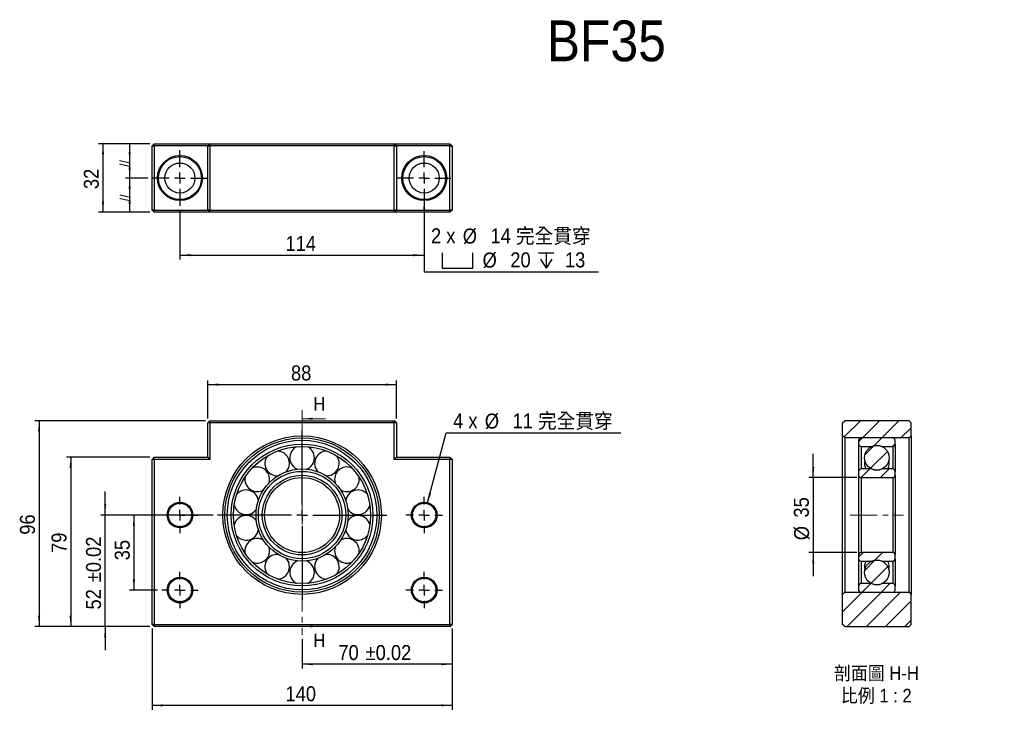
# Model space of a CAD drawing. Header units: millimetres. Extents: x 59 to 518, y 58 to 387.
import ezdxf

# ---------------------------------------------------------------- set-up
doc = ezdxf.new("R2010")
doc.units = ezdxf.units.MM
doc.header["$LTSCALE"] = 2
doc.linetypes.add('CENTER', pattern=[10.16, 6.35, -1.27, 1.27, -1.27])
doc.linetypes.add('CENTERX2', pattern=[20.32, 12.7, -2.54, 2.54, -2.54])
doc.layers.add('FORMAT', color=7, linetype='Continuous')
doc.styles.add('SLDTEXTSTYLE0', font='GOTHIC.TTF', dxfattribs={"width": 0.913})
doc.styles.add('SLDTEXTSTYLE1', font='GOTHIC.TTF', dxfattribs={"width": 0.913, "bigfont": 'bigfont'})
doc.dimstyles.new('SLDDIMSTYLE0', dxfattribs={"dimtxt": 7, "dimasz": 5, "dimexe": 0, "dimexo": 0.0625, "dimgap": 1.75, "dimtad": 1, "dimrnd": 1e-09, "dimzin": 12, "dimdsep": 46, "dimtxsty": 'SLDTEXTSTYLE0', "dimsah": 1, "dimcen": 0.09, "dimadec": 0, "dimazin": 3, "dimtol": 1, "dimtp": 0.02, "dimtm": 0.02, "dimtfac": 1, "dimtofl": 0, "dimtmove": 0, "dimatfit": 3, "dimfxl": 1, "dimfrac": 2, "dimtolj": 1, "dimarcsym": 0})
doc.dimstyles.new('SLDDIMSTYLE1', dxfattribs={"dimtxt": 7, "dimasz": 5, "dimexe": 0, "dimexo": 0.0625, "dimgap": 1.75, "dimtad": 1, "dimrnd": 1e-09, "dimzin": 12, "dimdsep": 46, "dimtxsty": 'SLDTEXTSTYLE0', "dimsah": 1, "dimcen": 0.09, "dimadec": 0, "dimazin": 3, "dimtfac": 1, "dimtofl": 0, "dimtmove": 0, "dimatfit": 3, "dimfxl": 1, "dimfrac": 2, "dimtolj": 1, "dimtzin": 12, "dimarcsym": 0})
doc.dimstyles.new('SLDDIMSTYLE2', dxfattribs={"dimtxt": 7, "dimasz": 5, "dimexe": 0, "dimexo": 0.0625, "dimgap": 1.75, "dimtad": 1, "dimrnd": 1e-09, "dimzin": 12, "dimdsep": 46, "dimtxsty": 'SLDTEXTSTYLE0', "dimsah": 1, "dimcen": 0.09, "dimadec": 0, "dimazin": 3, "dimtol": 1, "dimtp": 0.02, "dimtm": 0.02, "dimtfac": 1, "dimtmove": 0, "dimatfit": 0, "dimfxl": 1, "dimfrac": 2, "dimtolj": 1, "dimarcsym": 0})
doc.dimstyles.new('SLDDIMSTYLE3', dxfattribs={"dimtxt": 7, "dimasz": 5, "dimexe": 0, "dimexo": 0.0625, "dimgap": 1.75, "dimtad": 1, "dimrnd": 1e-09, "dimzin": 12, "dimdsep": 46, "dimtxsty": 'SLDTEXTSTYLE0', "dimsah": 1, "dimcen": 0.09, "dimadec": 0, "dimazin": 3, "dimtfac": 1, "dimtmove": 0, "dimatfit": 0, "dimfxl": 1, "dimfrac": 2, "dimtolj": 1, "dimtzin": 12, "dimarcsym": 0})
doc.dimstyles.new('SLDDIMSTYLE4', dxfattribs={"dimtxt": 7, "dimasz": 5, "dimexe": 0, "dimexo": 0.0625, "dimgap": 1.75, "dimtad": 0, "dimtih": 1, "dimtoh": 1, "dimdec": 6, "dimrnd": 1e-09, "dimzin": 12, "dimdsep": 46, "dimtxsty": 'SLDTEXTSTYLE0', "dimsah": 1, "dimcen": 0, "dimadec": 0, "dimazin": 3, "dimtfac": 1, "dimtofl": 0, "dimtmove": 0, "dimatfit": 3, "dimfxl": 1, "dimfrac": 2, "dimtolj": 1, "dimtzin": 12, "dimarcsym": 0})

# ---------------------------------------------------------------- blocks, each defined once
blk = doc.blocks.new('_D')
at = {"layer": 'FORMAT', "color": 7}
for p, q in [((260.53, 102.65), (260.53, 84.05)), ((190.53, 97.71), (190.53, 84.05)), ((260.53, 86.05), (190.53, 86.05))]:
    blk.add_line(p, q, dxfattribs=at)
for points in [[(190.53, 86.05), (195.53, 85.55), (195.53, 86.55)], [(260.53, 86.05), (255.53, 86.55), (255.53, 85.55)]]:
    blk.add_solid(points, dxfattribs=at)
at = {"layer": 'FORMAT', "color": 7, "char_height": 7, "attachment_point": 1, "style": 'SLDTEXTSTYLE0'}
for s, insert in [('70', (207.46, 94.99)), (' ±0.02', (217.8, 94.99))]:
    blk.add_mtext(s, dxfattribs=dict(at, insert=insert))
blk = doc.blocks.new('_D_1')
at = {"layer": 'FORMAT', "color": 7}
for p, q in [((146.53, 200.65), (146.53, 218.51)), ((146.53, 216.51), (234.53, 216.51)), ((234.53, 200.65), (234.53, 218.51))]:
    blk.add_line(p, q, dxfattribs=at)
for points in [[(146.53, 216.51), (151.53, 216.01), (151.53, 217.01)], [(234.53, 216.51), (229.53, 217.01), (229.53, 216.01)]]:
    blk.add_solid(points, dxfattribs=at)
at = {"layer": 'FORMAT', "color": 7, "insert": (185.36, 225.45), "char_height": 7, "attachment_point": 1, "style": 'SLDTEXTSTYLE0'}
blk.add_mtext('88', dxfattribs=at)
blk = doc.blocks.new('_D_2')
at = {"layer": 'FORMAT', "color": 7}
for p, q in [((98.64, 155.65), (98.64, 166.65)), ((149.03, 155.65), (96.64, 155.65)), ((98.64, 103.65), (98.64, 155.65)), ((119.53, 103.65), (96.64, 103.65)), ((98.64, 103.65), (98.64, 92.65))]:
    blk.add_line(p, q, dxfattribs=at)
for points in [[(98.64, 155.65), (99.14, 160.65), (98.14, 160.65)], [(98.64, 103.65), (98.14, 98.65), (99.14, 98.65)]]:
    blk.add_solid(points, dxfattribs=at)
at = {"layer": 'FORMAT', "color": 7, "char_height": 7, "attachment_point": 1, "rotation": 90, "style": 'SLDTEXTSTYLE0'}
for s, insert in [(' ±0.02', (89.69, 121.91)), ('52', (89.69, 111.57))]:
    blk.add_mtext(s, dxfattribs=dict(at, insert=insert))
blk = doc.blocks.new('_D_3')
at = {"layer": 'FORMAT', "color": 7}
for p, q in [((123.03, 155.65), (110.04, 155.65)), ((112.04, 155.65), (112.04, 120.65)), ((123.03, 120.65), (110.04, 120.65))]:
    blk.add_line(p, q, dxfattribs=at)
for points in [[(112.04, 155.65), (111.54, 150.65), (112.54, 150.65)], [(112.04, 120.65), (112.54, 125.65), (111.54, 125.65)]]:
    blk.add_solid(points, dxfattribs=at)
at = {"layer": 'FORMAT', "color": 7, "insert": (103.1, 134.54), "char_height": 7, "attachment_point": 1, "rotation": 90, "style": 'SLDTEXTSTYLE0'}
blk.add_mtext('35', dxfattribs=at)
blk = doc.blocks.new('_D_4')
at = {"layer": 'FORMAT', "color": 7}
for p, q in [((119.53, 182.65), (80.54, 182.65)), ((82.54, 182.65), (82.54, 103.65)), ((119.53, 103.65), (80.54, 103.65))]:
    blk.add_line(p, q, dxfattribs=at)
for points in [[(82.54, 182.65), (82.04, 177.65), (83.04, 177.65)], [(82.54, 103.65), (83.04, 108.65), (82.04, 108.65)]]:
    blk.add_solid(points, dxfattribs=at)
at = {"layer": 'FORMAT', "color": 7, "insert": (73.6, 137.97), "char_height": 7, "attachment_point": 1, "rotation": 90, "style": 'SLDTEXTSTYLE0'}
blk.add_mtext('79', dxfattribs=at)
blk = doc.blocks.new('_D_5')
at = {"layer": 'FORMAT', "color": 7}
for p, q in [((145.53, 199.65), (65.81, 199.65)), ((67.81, 199.65), (67.81, 103.65)), ((119.53, 103.65), (65.81, 103.65))]:
    blk.add_line(p, q, dxfattribs=at)
for points in [[(67.81, 199.65), (67.31, 194.65), (68.31, 194.65)], [(67.81, 103.65), (68.31, 108.65), (67.31, 108.65)]]:
    blk.add_solid(points, dxfattribs=at)
at = {"layer": 'FORMAT', "color": 7, "insert": (58.87, 146.47), "char_height": 7, "attachment_point": 1, "rotation": 90, "style": 'SLDTEXTSTYLE0'}
blk.add_mtext('96', dxfattribs=at)
blk = doc.blocks.new('_D_6')
at = {"layer": 'FORMAT', "color": 7}
for p, q in [((120.53, 102.65), (120.53, 64.84)), ((260.53, 102.65), (260.53, 64.84)), ((260.53, 66.84), (120.53, 66.84))]:
    blk.add_line(p, q, dxfattribs=at)
for points in [[(120.53, 66.84), (125.53, 66.34), (125.53, 67.34)], [(260.53, 66.84), (255.53, 67.34), (255.53, 66.34)]]:
    blk.add_solid(points, dxfattribs=at)
at = {"layer": 'FORMAT', "color": 7, "insert": (182.78, 75.78), "char_height": 7, "attachment_point": 1, "style": 'SLDTEXTSTYLE0'}
blk.add_mtext('140', dxfattribs=at)
blk = doc.blocks.new('_D_7')
at = {"layer": 'FORMAT'}
for p, q in [((248.96, 160.96), (257.83, 194.07)), ((257.83, 194.07), (339.24, 194.07))]:
    blk.add_line(p, q, dxfattribs=at)
blk.add_solid([(248.96, 160.96), (250.73, 165.66), (249.77, 165.92)], dxfattribs=at)
at = {"layer": 'FORMAT', "char_height": 7, "attachment_point": 1}
for s, insert, style in [('4 x ', (261.01, 203.12), 'SLDTEXTSTYLE0'), ('%%c', (275.83, 203.01), 'SLDTEXTSTYLE0'), (' 11 \\M+18AAE\\M+19153\\M+18AD1\\M+190FA', (286.39, 203.12), 'SLDTEXTSTYLE1')]:
    blk.add_mtext(s, dxfattribs=dict(at, insert=insert, style=style))
blk = doc.blocks.new('SW_CENTERMARKSYMBOL_0')
at = {"layer": 'FORMAT', "color": 0}
for p, q in [((0, 5), (0, 8.5)), ((-5, 0), (-8.5, 0)), ((0, 0), (-2.5, 0)), ((0, 0), (0, 2.5)), ((0, 0), (0, -2.5)), ((0, 0), (2.5, 0)), ((5, 0), (8.5, 0)), ((0, -5), (0, -8.5))]:
    blk.add_line(p, q, dxfattribs=at)
blk = doc.blocks.new('SW_CENTERMARKSYMBOL_1')
at = {"layer": 'FORMAT', "color": 0}
for p, q in [((0, 5), (0, 8.5)), ((-5, 0), (-8.5, 0)), ((0, 0), (-2.5, 0)), ((0, 0), (0, 2.5)), ((0, 0), (0, -2.5)), ((0, 0), (2.5, 0)), ((5, 0), (8.5, 0)), ((0, -5), (0, -8.5))]:
    blk.add_line(p, q, dxfattribs=at)
blk = doc.blocks.new('SW_CENTERMARKSYMBOL_2')
at = {"layer": 'FORMAT', "color": 0}
for p, q in [((0, 5), (0, 8.5)), ((-5, 0), (-8.5, 0)), ((0, 0), (-2.5, 0)), ((0, 0), (0, 2.5)), ((0, 0), (0, -2.5)), ((0, 0), (2.5, 0)), ((5, 0), (8.5, 0)), ((0, -5), (0, -8.5))]:
    blk.add_line(p, q, dxfattribs=at)
blk = doc.blocks.new('SW_CENTERMARKSYMBOL_3')
at = {"layer": 'FORMAT', "color": 0}
for p, q in [((0, 5), (0, 8.5)), ((-5, 0), (-8.5, 0)), ((0, 0), (-2.5, 0)), ((0, 0), (0, 2.5)), ((0, 0), (0, -2.5)), ((0, 0), (2.5, 0)), ((5, 0), (8.5, 0)), ((0, -5), (0, -8.5))]:
    blk.add_line(p, q, dxfattribs=at)
blk = doc.blocks.new('SW_CENTERMARKSYMBOL_4')
at = {"layer": 'FORMAT', "color": 0}
for p, q in [((0, 5), (0, 39.5)), ((-5, 0), (-39.5, 0)), ((0, 0), (-2.5, 0)), ((0, 0), (0, 2.5)), ((0, 0), (0, -2.5)), ((0, 0), (2.5, 0)), ((5, 0), (39.5, 0)), ((0, -5), (0, -39.5))]:
    blk.add_line(p, q, dxfattribs=at)
blk = doc.blocks.new('_D_8')
at = {"layer": 'FORMAT', "color": 7}
for p, q in [((133.53, 297.92), (133.53, 274.92)), ((247.53, 298.42), (247.53, 274.92)), ((133.53, 276.92), (247.53, 276.92))]:
    blk.add_line(p, q, dxfattribs=at)
for points in [[(133.53, 276.92), (138.53, 276.42), (138.53, 277.42)], [(247.53, 276.92), (242.53, 277.42), (242.53, 276.42)]]:
    blk.add_solid(points, dxfattribs=at)
at = {"layer": 'FORMAT', "color": 7, "insert": (182.78, 285.86), "char_height": 7, "attachment_point": 1, "style": 'SLDTEXTSTYLE0'}
blk.add_mtext('114', dxfattribs=at)
blk = doc.blocks.new('_D_9')
at = {"layer": 'FORMAT', "color": 7}
for p, q in [((119.53, 328.92), (108.07, 328.92)), ((110.07, 328.92), (110.07, 312.92)), ((118.53, 312.92), (108.07, 312.92))]:
    blk.add_line(p, q, dxfattribs=at)
for points in [[(110.07, 328.92), (109.57, 323.92), (110.57, 323.92)], [(110.07, 312.92), (110.57, 317.92), (109.57, 317.92)]]:
    blk.add_solid(points, dxfattribs=at)
blk = doc.blocks.new('_D_10')
at = {"layer": 'FORMAT', "color": 7}
for p, q in [((118.53, 312.92), (108.07, 312.92)), ((110.07, 312.92), (110.07, 296.92)), ((119.53, 296.92), (108.07, 296.92))]:
    blk.add_line(p, q, dxfattribs=at)
for points in [[(110.07, 312.92), (109.57, 307.92), (110.57, 307.92)], [(110.07, 296.92), (110.57, 301.92), (109.57, 301.92)]]:
    blk.add_solid(points, dxfattribs=at)
blk = doc.blocks.new('_D_11')
at = {"layer": 'FORMAT', "color": 7}
for p, q in [((119.53, 328.92), (95.6, 328.92)), ((97.6, 328.92), (97.6, 296.92)), ((119.53, 296.92), (95.6, 296.92))]:
    blk.add_line(p, q, dxfattribs=at)
for points in [[(97.6, 328.92), (97.1, 323.92), (98.1, 323.92)], [(97.6, 296.92), (98.1, 301.92), (97.1, 301.92)]]:
    blk.add_solid(points, dxfattribs=at)
at = {"layer": 'FORMAT', "color": 7, "insert": (88.66, 307.75), "char_height": 7, "attachment_point": 1, "rotation": 90, "style": 'SLDTEXTSTYLE0'}
blk.add_mtext('32', dxfattribs=at)
blk = doc.blocks.new('SW_SYMBOL_HOLE_SPOT')
at = {"layer": 'FORMAT', "color": 0}
for p, q in [((0, 1750), (0, 150)), ((3200, 150), (3200, 1750)), ((0, 150), (3200, 150))]:
    blk.add_line(p, q, dxfattribs=at)
blk = doc.blocks.new('SW_SYMBOL_HOLE_DEPTH')
at = {"layer": 'FORMAT', "color": 0}
for p, q in [((0, 1750), (1600, 1750)), ((200, 1110), (800, 150)), ((800, 1750), (800, 150)), ((1400, 1110), (800, 150))]:
    blk.add_line(p, q, dxfattribs=at)
blk = doc.blocks.new('_D_12')
at = {"layer": 'FORMAT'}
for p, q in [((247.53, 302.92), (247.53, 269.18)), ((247.53, 269.18), (328.94, 269.18))]:
    blk.add_line(p, q, dxfattribs=at)
blk.add_solid([(247.53, 302.92), (247.03, 297.92), (248.03, 297.92)], dxfattribs=at)
at = {"layer": 'FORMAT', "xscale": 0.0044707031, "yscale": 0.0044707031, "zscale": 0.0044707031}
for name, p in [('SW_SYMBOL_HOLE_SPOT', (255.88, 270.15)), ('SW_SYMBOL_HOLE_DEPTH', (300.84, 270.15))]:
    blk.add_blockref(name, p, dxfattribs=at)
at = {"layer": 'FORMAT', "char_height": 7, "attachment_point": 1}
for s, insert, style in [('2 x ', (250.71, 289.45), 'SLDTEXTSTYLE0'), ('%%c', (265.54, 289.34), 'SLDTEXTSTYLE0'), (' 14 \\M+18AAE\\M+19153\\M+18AD1\\M+190FA', (276.09, 289.45), 'SLDTEXTSTYLE1'), ('%%c', (274.77, 278.12), 'SLDTEXTSTYLE0'), (' 20 ', (285.33, 278.23), 'SLDTEXTSTYLE0'), (' 13', (310.84, 278.23), 'SLDTEXTSTYLE0')]:
    blk.add_mtext(s, dxfattribs=dict(at, insert=insert, style=style))
blk = doc.blocks.new('SW_CENTERMARKSYMBOL_5')
at = {"layer": 'FORMAT', "color": 0}
for p, q in [((0, 5), (0, 12.5)), ((-5, 0), (-12.5, 0)), ((0, 0), (-2.5, 0)), ((0, 0), (0, 2.5)), ((0, 0), (0, -2.5)), ((0, 0), (2.5, 0)), ((5, 0), (12.5, 0)), ((0, -5), (0, -12.5))]:
    blk.add_line(p, q, dxfattribs=at)
blk = doc.blocks.new('SW_CENTERMARKSYMBOL_6')
at = {"layer": 'FORMAT', "color": 0}
for p, q in [((0, 5), (0, 13)), ((-5, 0), (-13, 0)), ((0, 0), (-2.5, 0)), ((0, 0), (0, 2.5)), ((0, 0), (0, -2.5)), ((0, 0), (2.5, 0)), ((5, 0), (13, 0)), ((0, -5), (0, -13))]:
    blk.add_line(p, q, dxfattribs=at)
blk = doc.blocks.new('_D_13')
at = {"layer": 'FORMAT', "color": 7}
for p, q in [((429.09, 173.15), (429.09, 184.15)), ((449.39, 173.15), (427.09, 173.15)), ((429.09, 173.15), (429.09, 138.15)), ((449.39, 138.15), (427.09, 138.15)), ((429.09, 138.15), (429.09, 127.15))]:
    blk.add_line(p, q, dxfattribs=at)
for points in [[(429.09, 173.15), (429.59, 178.15), (428.59, 178.15)], [(429.09, 138.15), (428.59, 133.15), (429.59, 133.15)]]:
    blk.add_solid(points, dxfattribs=at)
at = {"layer": 'FORMAT', "color": 7, "char_height": 7, "attachment_point": 1, "rotation": 90, "style": 'SLDTEXTSTYLE0'}
for s, insert in [('35', (420.04, 154.47)), ('%%c', (420.15, 143.91))]:
    blk.add_mtext(s, dxfattribs=dict(at, insert=insert))
blk = doc.blocks.new('SW_NOTE_0')
at = {"layer": 'FORMAT', "color": 0, "char_height": 6.35, "attachment_point": 2, "style": 'SLDTEXTSTYLE1'}
for s, insert in [('\\M+19655\\M+196CA\\M+19AA4 H-H', (20.84, 8.11)), ('\\M+194E4\\M+197E1 1 : 2', (20.78, -2.36))]:
    blk.add_mtext(s, dxfattribs=dict(at, insert=insert))

msp = doc.modelspace()

# ---------------------------------------------------------------- hatches: boundary and pattern name
at = {"linetype": 'Continuous', "lineweight": 18}
h = msp.add_hatch(dxfattribs=at)
h.set_pattern_fill('ANSI31', scale=2, style=0)
h.paths.add_polyline_path([(442.7948985, 192.6465987), (443.7948985, 191.6465987), (473.7948985, 191.6465987), (474.7948985, 192.6465987), (474.7948985, 198.6465987), (473.7948985, 199.6465987), (443.7948985, 199.6465987), (442.7948985, 198.6465987)], flags=0)
h = msp.add_hatch(dxfattribs=at)
h.set_pattern_fill('ANSI31', scale=2, style=0)
edge = h.paths.add_edge_path(flags=0)
edge.add_line((466.1948985, 191.6465987), (451.3948985, 191.6465987))
edge.add_arc((451.3948985, 190.5465987), 1.1, 90, 180)
edge.add_line((450.2948985, 190.5465987), (450.2948985, 188.7465987))
edge.add_arc((451.3948985, 188.7465987), 1.1, 180, 270)
edge.add_line((451.3948985, 187.6465987), (456.4496906, 187.6465987))
edge.add_arc((458.7948985, 182.3965987), 5.75, 65.929385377, 114.070614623, ccw=False)
edge.add_line((461.1401064, 187.6465987), (466.1948985, 187.6465987))
edge.add_arc((466.1948985, 188.7465987), 1.1, 270, 360)
edge.add_line((467.2948985, 188.7465987), (467.2948985, 190.5465987))
edge.add_arc((466.1948985, 190.5465987), 1.1, 0, 90)
h = msp.add_hatch(dxfattribs=at)
h.set_pattern_fill('ANSI31', scale=2, style=0)
edge = h.paths.add_edge_path(flags=0)
edge.add_arc((458.7948985, 182.3965987), 5.75, 0, 360)
h = msp.add_hatch(dxfattribs=at)
h.set_pattern_fill('ANSI31', scale=2, style=0)
edge = h.paths.add_edge_path(flags=0)
edge.add_line((466.1948985, 177.1465987), (461.1401064, 177.1465987))
edge.add_arc((458.7948985, 182.3965987), 5.75, 245.929385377, 294.070614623, ccw=False)
edge.add_line((456.4496906, 177.1465987), (451.3948985, 177.1465987))
edge.add_arc((451.3948985, 176.0465987), 1.1, 90, 180)
edge.add_line((450.2948985, 176.0465987), (450.2948985, 174.2465987))
edge.add_arc((451.3948985, 174.2465987), 1.1, 180, 270)
edge.add_line((451.3948985, 173.1465987), (466.1948985, 173.1465987))
edge.add_arc((466.1948985, 174.2465987), 1.1, 270, 360)
edge.add_line((467.2948985, 174.2465987), (467.2948985, 176.0465987))
edge.add_arc((466.1948985, 176.0465987), 1.1, 0, 90)
h = msp.add_hatch(dxfattribs=at)
h.set_pattern_fill('ANSI31', scale=2, style=0)
edge = h.paths.add_edge_path(flags=0)
edge.add_line((451.3948985, 134.1465987), (456.4496906, 134.1465987))
edge.add_arc((458.7948985, 128.8965987), 5.75, 65.929385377, 114.070614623, ccw=False)
edge.add_line((461.1401064, 134.1465987), (466.1948985, 134.1465987))
edge.add_arc((466.1948985, 135.2465987), 1.1, 270, 360)
edge.add_line((467.2948985, 135.2465987), (467.2948985, 137.0465987))
edge.add_arc((466.1948985, 137.0465987), 1.1, 0, 90)
edge.add_line((466.1948985, 138.1465987), (451.3948985, 138.1465987))
edge.add_arc((451.3948985, 137.0465987), 1.1, 90, 180)
edge.add_line((450.2948985, 137.0465987), (450.2948985, 135.2465987))
edge.add_arc((451.3948985, 135.2465987), 1.1, 180, 270)
h = msp.add_hatch(dxfattribs=at)
h.set_pattern_fill('ANSI31', scale=2, style=0)
edge = h.paths.add_edge_path(flags=0)
edge.add_arc((458.7948985, 128.8965987), 5.75, 0, 360)
h = msp.add_hatch(dxfattribs=at)
h.set_pattern_fill('ANSI31', scale=2, style=0)
h.paths.add_polyline_path([(443.7948985, 119.6465987), (442.7948985, 118.6465987), (442.7948985, 104.6465987), (443.7948985, 103.6465987), (473.7948985, 103.6465987), (474.7948985, 104.6465987), (474.7948985, 118.6465987), (473.7948985, 119.6465987)], flags=0)
h = msp.add_hatch(dxfattribs=at)
h.set_pattern_fill('ANSI31', scale=2, style=0)
edge = h.paths.add_edge_path(flags=0)
edge.add_line((450.2948985, 122.5465987), (450.2948985, 120.7465987))
edge.add_arc((451.3948985, 120.7465987), 1.1, 180, 270)
edge.add_line((451.3948985, 119.6465987), (466.1948985, 119.6465987))
edge.add_arc((466.1948985, 120.7465987), 1.1, 270, 360)
edge.add_line((467.2948985, 120.7465987), (467.2948985, 122.5465987))
edge.add_arc((466.1948985, 122.5465987), 1.1, 0, 90)
edge.add_line((466.1948985, 123.6465987), (461.1401064, 123.6465987))
edge.add_arc((458.7948985, 128.8965987), 5.75, 245.929385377, 294.070614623, ccw=False)
edge.add_line((456.4496906, 123.6465987), (451.3948985, 123.6465987))
edge.add_arc((451.3948985, 122.5465987), 1.1, 90, 180)

# ---------------------------------------------------------------- linework, layer by layer
at = {"color": 7, "linetype": 'Continuous', "lineweight": 25}
for p, q in [((120.5344187, 327.9203842), (121.5344208, 328.9203853)), ((120.5344187, 327.9203842), (121.5344208, 327.9203842)), ((120.5344187, 297.9203849), (120.5344187, 327.9203842)), ((121.5344208, 327.9203842), (121.5344208, 328.9203853)), ((121.5344208, 328.9203853), (147.5344176, 328.9203853)), ((121.5344208, 327.9203842), (121.5344208, 297.9203849)), ((146.5344193, 327.9203842), (121.5344208, 327.9203842)), ((146.5344193, 327.9203842), (147.5344176, 328.9203853)), ((146.5344193, 297.9203849), (146.5344193, 327.9203842)), ((146.5344193, 327.9203842), (147.5344176, 327.9203842)), ((147.5344176, 327.9203842), (147.5344176, 328.9203853)), ((147.5344176, 328.9203853), (233.5344205, 328.9203853)), ((147.5344176, 327.9203842), (147.5344176, 297.9203849)), ((233.5344205, 327.9203842), (147.5344176, 327.9203842)), ((233.5344205, 327.9203842), (233.5344205, 328.9203853)), ((233.5344205, 328.9203853), (234.5344188, 327.9203842)), ((233.5344205, 328.9203853), (259.5344173, 328.9203853)), ((233.5344205, 297.9203849), (233.5344205, 327.9203842)), ((233.5344205, 327.9203842), (234.5344188, 327.9203842)), ((234.5344188, 327.9203842), (234.5344188, 297.9203849)), ((259.5344173, 327.9203842), (234.5344188, 327.9203842)), ((259.5344173, 328.9203853), (260.5344193, 327.9203842)), ((259.5344173, 328.9203853), (259.5344173, 327.9203842)), ((259.5344173, 297.9203849), (259.5344173, 327.9203842)), ((259.5344173, 327.9203842), (260.5344193, 327.9203842)), ((260.5344193, 327.9203842), (260.5344193, 297.9203849)), ((121.5344208, 297.9203849), (120.5344187, 297.9203849)), ((121.5344208, 296.9203838), (120.5344187, 297.9203849)), ((121.5344208, 297.9203849), (146.5344193, 297.9203849)), ((121.5344208, 296.9203838), (121.5344208, 297.9203849)), ((147.5344176, 296.9203838), (121.5344208, 296.9203838)), ((147.5344176, 297.9203849), (146.5344193, 297.9203849)), ((147.5344176, 296.9203838), (146.5344193, 297.9203849)), ((147.5344176, 297.9203849), (233.5344205, 297.9203849)), ((147.5344176, 296.9203838), (147.5344176, 297.9203849)), ((233.5344205, 296.9203838), (147.5344176, 296.9203838)), ((234.5344188, 297.9203849), (233.5344205, 297.9203849)), ((233.5344205, 296.9203838), (233.5344205, 297.9203849)), ((234.5344188, 297.9203849), (233.5344205, 296.9203838)), ((259.5344173, 296.9203838), (233.5344205, 296.9203838)), ((234.5344188, 297.9203849), (259.5344173, 297.9203849)), ((260.5344193, 297.9203849), (259.5344173, 297.9203849)), ((260.5344193, 297.9203849), (259.5344173, 296.9203838)), ((259.5344173, 297.9203849), (259.5344173, 296.9203838)), ((147.5344176, 199.6465996), (146.5344193, 198.6465975)), ((146.5344193, 182.6466024), (146.5344193, 198.6465975)), ((147.5344176, 198.6465975), (146.5344193, 198.6465975)), ((147.5344176, 198.6465975), (147.5344176, 199.6465996)), ((147.5344176, 199.6465996), (233.5344205, 199.6465996)), ((147.5344176, 198.6465975), (147.5344176, 181.6466003)), ((233.5344205, 198.6465975), (147.5344176, 198.6465975)), ((233.5344205, 198.6465975), (233.5344205, 199.6465996)), ((234.5344188, 198.6465975), (233.5344205, 199.6465996)), ((234.5344188, 198.6465975), (233.5344205, 198.6465975)), ((233.5344205, 181.6466003), (233.5344205, 198.6465975)), ((234.5344188, 198.6465975), (234.5344188, 182.6466024)), ((442.7948978, 198.6465975), (443.7948989, 199.6465996)), ((442.7948978, 192.6466003), (442.7948978, 198.6465975)), ((473.7948982, 199.6465996), (443.7948989, 199.6465996)), ((473.7948982, 199.6465996), (474.7948993, 198.6465975)), ((474.7948993, 192.6466003), (474.7948993, 198.6465975)), ((443.7948989, 191.6465982), (442.7948978, 192.6466003)), ((442.7948978, 118.6465984), (442.7948978, 192.6466003)), ((473.7948982, 191.6465982), (443.7948989, 191.6465982)), ((443.7948989, 191.6465982), (443.7948989, 119.6465995)), ((450.2948981, 190.546602), (450.2948981, 188.7466013)), ((450.2948981, 188.7466013), (450.2948981, 176.0466024)), ((466.1948985, 191.6465982), (451.3948985, 191.6465982)), ((467.294899, 188.7466013), (467.294899, 190.546602)), ((467.294899, 188.7466013), (467.294899, 176.0466024)), ((474.7948993, 192.6466003), (473.7948982, 191.6465982)), ((473.7948982, 119.6465995), (473.7948982, 191.6465982)), ((474.7948993, 192.6466003), (474.7948993, 118.6465984)), ((451.3948985, 187.6465976), (456.4496907, 187.6465976)), ((461.1401064, 187.6465976), (466.1948985, 187.6465976)), ((121.5344208, 182.6466024), (120.5344187, 181.6466003)), ((121.5344208, 181.6466003), (120.5344187, 181.6466003)), ((120.5344187, 104.6465988), (120.5344187, 181.6466003)), ((121.5344208, 181.6466003), (121.5344208, 182.6466024)), ((121.5344208, 182.6466024), (146.5344193, 182.6466024)), ((147.5344176, 181.6466003), (121.5344208, 181.6466003)), ((121.5344208, 181.6466003), (121.5344208, 104.6465988)), ((147.5344176, 181.6466003), (146.5344193, 182.6466024)), ((234.5344188, 182.6466024), (233.5344205, 181.6466003)), ((259.5344173, 181.6466003), (233.5344205, 181.6466003)), ((234.5344188, 182.6466024), (259.5344173, 182.6466024)), ((259.5344173, 182.6466024), (259.5344173, 181.6466003)), ((260.5344193, 181.6466003), (259.5344173, 182.6466024)), ((259.5344173, 104.6465988), (259.5344173, 181.6466003)), ((260.5344193, 181.6466003), (259.5344173, 181.6466003)), ((260.5344193, 181.6466003), (260.5344193, 104.6465988)), ((450.2948981, 176.0466024), (450.2948981, 174.2466017)), ((456.4496907, 177.1465987), (451.3948985, 177.1465987)), ((466.1948985, 177.1465987), (461.1401064, 177.1465987)), ((467.294899, 174.2466017), (467.294899, 176.0466024)), ((450.2948981, 174.2466017), (450.2948981, 137.0465979)), ((451.3948985, 173.146598), (466.1948985, 173.146598)), ((451.3948985, 173.146598), (451.3948985, 138.1465979)), ((466.1948985, 173.146598), (466.1948985, 138.1465979)), ((467.294899, 174.2466017), (467.294899, 137.0465979)), ((466.1948985, 138.1465979), (451.3948985, 138.1465979)), ((450.2948981, 137.0465979), (450.2948981, 135.2465972)), ((450.2948981, 135.2465972), (450.2948981, 122.5465983)), ((451.3948985, 134.1465991), (456.4496907, 134.1465991)), ((461.1401064, 134.1465991), (466.1948985, 134.1465991)), ((467.294899, 135.2465972), (467.294899, 137.0465979)), ((467.294899, 135.2465972), (467.294899, 122.5465983)), ((442.7948978, 118.6465984), (443.7948989, 119.6465995)), ((443.7948989, 119.6465995), (473.7948982, 119.6465995)), ((450.2948981, 122.5465983), (450.2948981, 120.7465995)), ((456.4496907, 123.6465983), (451.3948985, 123.6465983)), ((451.3948985, 119.6465995), (466.1948985, 119.6465995)), ((466.1948985, 123.6465983), (461.1401064, 123.6465983)), ((467.294899, 120.7465995), (467.294899, 122.5465983)), ((473.7948982, 119.6465995), (474.7948993, 118.6465984)), ((442.7948978, 104.6465988), (442.7948978, 118.6465984)), ((474.7948993, 104.6465988), (474.7948993, 118.6465984)), ((121.5344208, 103.6465987), (120.5344187, 104.6465988)), ((121.5344208, 104.6465988), (120.5344187, 104.6465988)), ((121.5344208, 103.6465987), (121.5344208, 104.6465988)), ((121.5344208, 104.6465988), (259.5344173, 104.6465988)), ((259.5344173, 103.6465987), (121.5344208, 103.6465987)), ((260.5344193, 104.6465988), (259.5344173, 104.6465988)), ((259.5344173, 103.6465987), (259.5344173, 104.6465988)), ((259.5344173, 103.6465987), (260.5344193, 104.6465988)), ((443.7948989, 103.6465987), (442.7948978, 104.6465988)), ((443.7948989, 103.6465987), (473.7948982, 103.6465987)), ((474.7948993, 104.6465988), (473.7948982, 103.6465987))]:
    msp.add_line(p, q, dxfattribs=at)
at = {"color": 7, "linetype": 'CENTER', "lineweight": 18}
msp.add_line((190.534419, 204.6011827), (190.534419, 99.7127574), dxfattribs=at)
at = {"color": 7, "linetype": 'Continuous', "lineweight": 18}
for p, q in [((201.534419, 200.6011827), (190.534419, 200.6011827)), ((201.534419, 103.7127574), (190.534419, 103.7127574))]:
    msp.add_line(p, q, dxfattribs=at)
at = {"color": 8, "linetype": 'Continuous', "lineweight": 25}
for p, q in [((451.3948985, 187.6465976), (451.3948985, 177.1465987)), ((466.1948985, 187.6465976), (466.1948985, 177.1465987)), ((451.3948985, 134.1465991), (451.3948985, 123.6465983)), ((466.1948985, 134.1465991), (466.1948985, 123.6465983))]:
    msp.add_line(p, q, dxfattribs=at)
at = {"color": 7, "linetype": 'Continuous', "lineweight": 25, "flags": 128}
for points in [[(464.5448985, 179.7475144), (464.5013164, 180.45412), (464.3902617, 181.0720563)], [(217.1984116, 172.324948), (217.1371362, 173.1621548), (217.0706434, 173.5303551)], [(217.0706434, 137.7628408), (217.1371362, 138.131041), (217.1984116, 138.9682479)], [(464.3902617, 130.2211396), (464.5013164, 130.839074), (464.5448985, 131.5456815)]]:
    msp.add_lwpolyline(points, dxfattribs=at)
at = {"color": 7, "linetype": 'Continuous', "lineweight": 25}
for centre, radius in [((133.534419, 312.9203845), 10.5), ((133.534419, 312.9203845), 10), ((247.534419, 312.9203845), 10.5), ((247.534419, 312.9203845), 10), ((133.534419, 312.9203845), 7), ((247.534419, 312.9203845), 7), ((190.534419, 155.6465987), 37), ((190.534419, 155.6465987), 36), ((190.534419, 155.6465987), 34.9), ((190.534419, 155.6465987), 33.1), ((190.534419, 155.6465987), 32), ((458.7948985, 182.3965987), 5.75), ((190.534419, 155.6465987), 21.5), ((190.534419, 155.6465987), 20.4), ((190.534419, 155.6465987), 18.6), ((190.534419, 155.6465987), 17.5), ((133.534419, 155.6465987), 6), ((133.534419, 155.6465987), 5.5), ((247.534419, 155.6465987), 6), ((247.534419, 155.6465987), 5.5), ((458.7948985, 128.8965987), 5.75), ((133.534419, 120.6465987), 6), ((133.534419, 120.6465987), 5.5), ((247.534419, 120.6465987), 6), ((247.534419, 120.6465987), 5.5)]:
    msp.add_circle(centre, radius, dxfattribs=at)
for centre, radius, start, end in [((451.3948985, 190.5465987), 1.1, 90, 180), ((451.3948985, 188.7465987), 1.1, 180, 270), ((466.1948985, 190.5465987), 1.1, 0, 90), ((466.1948985, 188.7465987), 1.1, 270, 0), ((178.928029, 179.7475159), 5.75, 0, 89.243861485), ((190.534419, 182.3965987), 5.75, 116.47042423, 248.579058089), ((190.534419, 182.3965987), 5.75, 0, 63.52957577), ((202.1408091, 179.7475159), 5.75, 90.756138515, 222.864772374), ((458.7948985, 182.3965987), 5.75, 65.929385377, 114.070614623), ((178.928029, 179.7475159), 5.75, 142.184709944, 274.293343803), ((178.928029, 179.7475159), 5.75, 317.135227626, 0), ((190.534419, 182.3965987), 5.75, 291.420941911, 0), ((202.1408091, 179.7475159), 5.75, 265.706656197, 0), ((202.1408091, 179.7475159), 5.75, 0, 37.815290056), ((458.7948985, 179.7475159), 5.75, 166.682025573, 206.893493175), ((458.7948985, 179.7475159), 5.75, 333.106506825, 0), ((169.6204269, 172.3249509), 5.75, 0, 114.958147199), ((211.4484112, 172.3249509), 5.75, 65.041852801, 197.15048666), ((451.3948985, 176.0465987), 1.1, 90, 180), ((458.7948985, 182.3965987), 5.75, 245.929385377, 294.070614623), ((466.1948985, 176.0465987), 1.1, 0, 90), ((169.6204269, 172.3249509), 5.75, 167.898995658, 300.007629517), ((169.6204269, 172.3249509), 5.75, 342.84951334, 0), ((211.4484112, 172.3249509), 5.75, 239.992370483, 0), ((451.3948985, 174.2465987), 1.1, 180, 270), ((466.1948985, 174.2465987), 1.1, 270, 0), ((164.4550974, 161.5990337), 5.75, 8.563799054, 140.672432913), ((216.6137407, 161.5990337), 5.75, 39.327567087, 171.436200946), ((164.4550974, 161.5990337), 5.75, 193.613281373, 325.721915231), ((216.6137407, 161.5990337), 5.75, 214.278084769, 346.386718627), ((164.4550974, 149.6941637), 5.75, 34.278084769, 166.386718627), ((216.6137407, 149.6941637), 5.75, 13.613281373, 145.721915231), ((164.4550974, 149.6941637), 5.75, 219.327567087, 351.436200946), ((216.6137407, 149.6941637), 5.75, 188.563799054, 320.672432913), ((169.6204269, 138.9682465), 5.75, 59.992370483, 192.101004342), ((211.4484112, 138.9682465), 5.75, 0, 120.007629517), ((169.6204269, 138.9682465), 5.75, 245.041852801, 0), ((169.6204269, 138.9682465), 5.75, 0, 17.15048666), ((211.4484112, 138.9682465), 5.75, 162.84951334, 294.958147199), ((451.3948985, 137.0465987), 1.1, 90, 180), ((466.1948985, 137.0465987), 1.1, 0, 90), ((178.928029, 131.5456815), 5.75, 85.706656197, 217.815290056), ((178.928029, 131.5456815), 5.75, 0, 42.864772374), ((190.534419, 128.8965987), 5.75, 111.420941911, 243.52957577), ((190.534419, 128.8965987), 5.75, 0, 68.579058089), ((202.1408091, 131.5456815), 5.75, 137.135227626, 269.243861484), ((202.1408091, 131.5456815), 5.75, 0, 94.293343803), ((451.3948985, 135.2465987), 1.1, 180, 270), ((458.7948985, 131.5456815), 5.75, 153.106506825, 193.317974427), ((458.7948985, 128.8965987), 5.75, 65.929385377, 114.070614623), ((458.7948985, 131.5456815), 5.75, 0, 26.893493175), ((466.1948985, 135.2465987), 1.1, 270, 0), ((178.928029, 131.5456815), 5.75, 270.756138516, 0), ((190.534419, 128.8965987), 5.75, 296.47042423, 0), ((202.1408091, 131.5456815), 5.75, 322.184709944, 0), ((451.3948985, 122.5465987), 1.1, 90, 180), ((451.3948985, 120.7465987), 1.1, 180, 270), ((458.7948985, 128.8965987), 5.75, 245.929385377, 294.070614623), ((466.1948985, 122.5465987), 1.1, 0, 90), ((466.1948985, 120.7465987), 1.1, 270, 0)]:
    msp.add_arc(centre, radius, start, end, dxfattribs=at)
at = {"color": 7, "linetype": 'Continuous', "lineweight": 18}
for points in [[(190.534419, 200.6011827), (195.534419, 200.1011827), (195.534419, 201.1011827)], [(190.534419, 103.7127574), (195.534419, 103.2127574), (195.534419, 104.2127574)]]:
    msp.add_solid(points, dxfattribs=at)
at = {"layer": 'FORMAT', "color": 7, "linetype": 'CENTERX2', "lineweight": 18, "ltscale": 0.5}
msp.add_line((446.2948985, 155.6465987), (471.2948985, 155.6465987), dxfattribs=at)

# ---------------------------------------------------------------- block references
at = {"layer": 'FORMAT', "color": 7}
for name, p in [('SW_CENTERMARKSYMBOL_6', (133.534419, 312.9203845)), ('SW_CENTERMARKSYMBOL_5', (247.534419, 312.9203845)), ('SW_CENTERMARKSYMBOL_4', (190.534419, 155.6465987)), ('SW_CENTERMARKSYMBOL_3', (133.534419, 155.6465987)), ('SW_CENTERMARKSYMBOL_0', (247.534419, 155.6465987)), ('SW_CENTERMARKSYMBOL_2', (133.534419, 120.6465987)), ('SW_CENTERMARKSYMBOL_1', (247.534419, 120.6465987))]:
    msp.add_blockref(name, p, dxfattribs=at)
at = {"layer": 'FORMAT'}
msp.add_blockref('SW_NOTE_0', (437.7340648, 76.9465985), dxfattribs=at)

# ---------------------------------------------------------------- texts
at = {"color": 7, "linetype": 'Continuous', "char_height": 6.35, "attachment_point": 1, "style": 'SLDTEXTSTYLE0'}
for insert in [(195.756379, 210.6860805), (195.756379, 100.3544864)]:
    msp.add_mtext('H', dxfattribs=dict(at, insert=insert))
at = {"layer": 'FORMAT', "color": 7, "insert": (304.7404348, 386.4608834), "char_height": 19.05, "attachment_point": 1, "style": 'SLDTEXTSTYLE0'}
msp.add_mtext('BF35', dxfattribs=at)
at = {"layer": 'FORMAT', "color": 7, "char_height": 4.7625, "attachment_point": 1, "rotation": 90, "style": 'SLDTEXTSTYLE0'}
for insert in [(105.5605202, 318.0506744), (105.6347988, 302.005012)]:
    msp.add_mtext('//', dxfattribs=dict(at, insert=insert))

# ---------------------------------------------------------------- dimensions: what is measured, and where the dimension line sits
at = {"layer": 'FORMAT', "color": 7}
for base, p1, p2, dimstyle, picture, middle in [((97.6022276, 296.9203845), (121.534419, 328.9203845), (121.534419, 296.9203845), 'SLDDIMSTYLE1', '_D_11', (97.6022276, 312.9203845)), ((110.0728854, 312.9203845), (121.534419, 328.9203845), (120.534419, 312.9203845), 'SLDDIMSTYLE1', '_D_9', (110.0728854, 320.2644258)), ((110.0728854, 296.9203845), (120.534419, 312.9203845), (121.534419, 296.9203845), 'SLDDIMSTYLE1', '_D_10', (110.0728854, 304.0327103)), ((67.8145318, 103.6465987), (147.534419, 199.6465987), (121.534419, 103.6465987), 'SLDDIMSTYLE1', '_D_5', (67.8145318, 151.6465987)), ((82.5434433, 103.6465987), (121.534419, 182.6465987), (121.534419, 103.6465987), 'SLDDIMSTYLE1', '_D_4', (82.5434433, 143.1465987)), ((98.6356657, 155.6465987), (121.534419, 103.6465987), (151.034419, 155.6465987), 'SLDDIMSTYLE2', '_D_2', (98.6356657, 129.6465987)), ((112.0416666, 120.6465987), (125.034419, 155.6465987), (125.034419, 120.6465987), 'SLDDIMSTYLE3', '_D_3', (112.0416666, 139.7128902))]:
    dim = msp.add_linear_dim(base=base, p1=p1, p2=p2, angle=90, dimstyle=dimstyle, dxfattribs=at)
    dim.commit()
    dim.dimension.update_dxf_attribs({"geometry": picture, "text_midpoint": middle, "dimtype": 160})
at = {"layer": 'FORMAT'}
for p1, p2, text, picture, middle in [((247.534419, 322.9203845), (247.534419, 302.9203845), '2 x <> 完全貫穿\\P{\\fGDT;v}%%c 20 {\\fGDT;x} 13\\P', '_D_12', (289.826055, 280.4021712)), ((246.1109143, 150.3340067), (248.9579238, 160.9591908), '4 x <> 完全貫穿\\P', '_D_7', (300.121717, 199.680255))]:
    dim = msp.add_diameter_dim_2p(p1=p1, p2=p2, text=text, dimstyle='SLDDIMSTYLE4', dxfattribs=at)
    dim.commit()
    dim.dimension.update_dxf_attribs({"geometry": picture, "text_midpoint": middle, "dimtype": 163})
at = {"layer": 'FORMAT', "color": 7}
for base, p1, p2, dimstyle, picture, middle in [((247.534419, 276.9203845), (133.534419, 299.9203845), (247.534419, 300.4203845), 'SLDDIMSTYLE1', '_D_8', (190.534419, 276.9203845)), ((234.534419, 216.5088594), (146.534419, 198.6465987), (234.534419, 198.6465987), 'SLDDIMSTYLE1', '_D_1', (190.534419, 216.5088594)), ((120.534419, 66.8351334), (260.534419, 104.6465987), (120.534419, 104.6465987), 'SLDDIMSTYLE1', '_D_6', (190.534419, 66.8351334)), ((190.534419, 86.0472764), (260.534419, 104.6465987), (190.534419, 99.7127574), 'SLDDIMSTYLE0', '_D', (225.534419, 86.0472764))]:
    dim = msp.add_linear_dim(base=base, p1=p1, p2=p2, dimstyle=dimstyle, dxfattribs=at)
    dim.commit()
    dim.dimension.update_dxf_attribs({"geometry": picture, "text_midpoint": middle, "dimtype": 160})
dim = msp.add_linear_dim(base=(429.0890163, 138.1465987), p1=(451.3948985, 173.1465987), p2=(451.3948985, 138.1465987), angle=90, text='%%c<>', dimstyle='SLDDIMSTYLE3', dxfattribs=at)
dim.commit()
dim.dimension.update_dxf_attribs({"geometry": '_D_13', "text_midpoint": (429.0890163, 154.3642406), "dimtype": 160})

doc.saveas('drawing.dxf')
